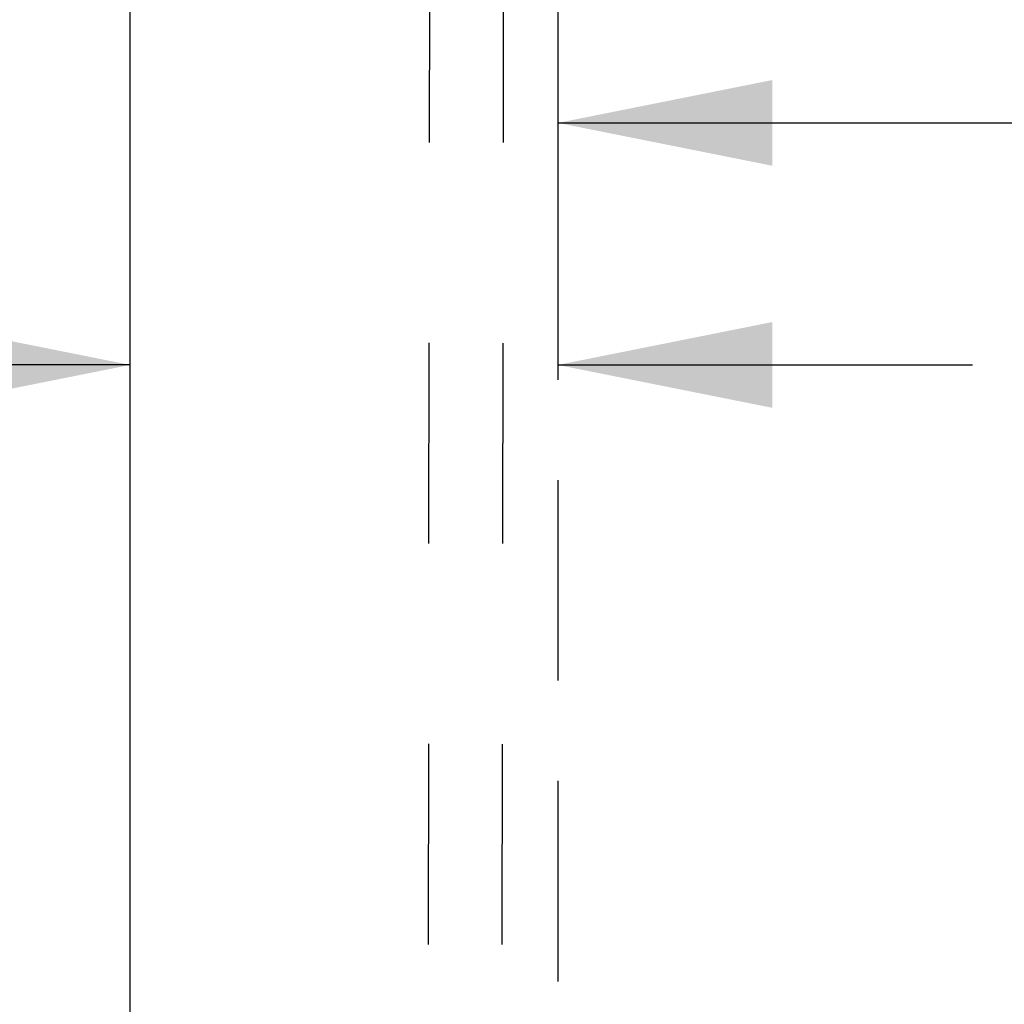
# Model space of a CAD drawing. Header units: inches. Extents: x 0 to 309, y 0 to 200.
# Tile 51 of 109: x 104.29 to 112.64, y 117.56 to 125.91. Entities that reach past the tile are written whole.
import ezdxf

# ---------------------------------------------------------------- set-up
doc = ezdxf.new("R2010")
doc.units = ezdxf.units.IN
doc.header["$LTSCALE"] = 17
doc.header["$MEASUREMENT"] = 0
doc.linetypes.add('HIDDEN', pattern=[0.2, 0.1, -0.1])
doc.linetypes.add('PHANTOM', pattern=[0.8, 0.45, -0.05, 0.1, -0.05, 0.1, -0.05])
doc.layers.get('0').update_dxf_attribs({"linetype": 'CONTINUOUS'})
for name, color, linetype in [('02___PRT_ALL_AXES', 7, 'CONTINUOUS'), ('AVAILABLE_DOOR_SPACE', 7, 'CONTINUOUS'), ('DIMENSIONS', 7, 'CONTINUOUS')]:
    doc.layers.add(name, color=color, linetype=linetype)
doc.styles.get("Standard").update_dxf_attribs({"font": 'txt', "width": 0.8})
doc.dimstyles.new('DIMSTYLE_3', dxfattribs={"dimtxt": 1.418182, "dimasz": 1.818182, "dimexe": 0.09, "dimexo": 0.07, "dimgap": 0.039, "dimtad": 0, "dimtih": 1, "dimtoh": 1, "dimzin": 4, "dimdsep": 46, "dimtxsty": 'Standard', "dimblk": '_FILLED', "dimblk1": '_FILLED', "dimblk2": '_FILLED', "dimcen": 0.09, "dimadec": 0, "dimazin": 0, "dimtfac": 1, "dimtofl": 0, "dimtmove": 0, "dimatfit": 3, "dimldrblk": '_FILLED', "dimfxl": 0, "dimtolj": 1, "dimtzin": 4, "dimarcsym": 0})

# ---------------------------------------------------------------- blocks, each defined once
blk = doc.blocks.new('_FILLED')
at = {"color": 0, "linetype": 'ByBlock'}
blk.add_solid([(0, 0), (-1, 0.2), (-1, -0.2)], dxfattribs=at)
blk = doc.blocks.new('*D11')
at = {"layer": 'DIMENSIONS', "color": 2, "linetype": 'Continuous'}
for p, q in [((108.8559, 125.0362), (117.0292, 125.0362)), ((132.2934, 125.0362), (124.1201, 125.0362))]:
    blk.add_line(p, q, dxfattribs=at)
at = {"layer": 'DIMENSIONS', "color": 2, "linetype": 'Continuous', "xscale": 1.8181818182, "yscale": 1.8181818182, "zscale": 1.8181818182, "rotation": 180}
blk.add_blockref('_FILLED', (108.8559, 125.0362), dxfattribs=at)
at = {"layer": 'DIMENSIONS', "color": 2, "linetype": 'Continuous', "xscale": 1.8181818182, "yscale": 1.8181818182, "zscale": 1.8181818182}
blk.add_blockref('_FILLED', (132.2934, 125.0362), dxfattribs=at)
at = {"layer": 'DIMENSIONS', "color": 2, "linetype": 'Continuous', "insert": (120.5747, 125.7453), "char_height": 1.41818, "width": 5.672727, "attachment_point": 2, "line_spacing_factor": 0.9}
blk.add_mtext('23.44', dxfattribs=at)
blk = doc.blocks.new('*D13')
at = {"layer": 'DIMENSIONS', "color": 2, "linetype": 'Continuous'}
for p, q in [((105.2309, 122.9841), (101.5945, 122.9841)), ((108.8559, 122.9841), (112.3707, 122.9841))]:
    blk.add_line(p, q, dxfattribs=at)
at = {"layer": 'DIMENSIONS', "color": 2, "linetype": 'Continuous', "xscale": 1.8181818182, "yscale": 1.8181818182, "zscale": 1.8181818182}
blk.add_blockref('_FILLED', (105.2309, 122.9841), dxfattribs=at)
at = {"layer": 'DIMENSIONS', "color": 2, "linetype": 'Continuous', "xscale": 1.8181818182, "yscale": 1.8181818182, "zscale": 1.8181818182, "rotation": 180}
blk.add_blockref('_FILLED', (108.8559, 122.9841), dxfattribs=at)
at = {"layer": 'DIMENSIONS', "color": 2, "linetype": 'Continuous', "insert": (113.0798, 123.6932), "char_height": 1.41818, "width": 4.538182, "attachment_point": 1, "line_spacing_factor": 0.9}
blk.add_mtext('3.63', dxfattribs=at)

msp = doc.modelspace()

# ---------------------------------------------------------------- linework, layer by layer
at = {"color": 3, "linetype": 'Continuous'}
msp.add_line((105.2309, 69.2367), (105.2309, 131.5287), dxfattribs=at)
at = {"layer": '02___PRT_ALL_AXES', "color": 8, "linetype": 'HIDDEN'}
for p, q in [((107.7307, 101.0704), (107.7774, 130.5704)), ((108.3557, 101.0694), (108.4024, 130.5694))]:
    msp.add_line(p, q, dxfattribs=at)
at = {"layer": 'AVAILABLE_DOOR_SPACE', "color": 4, "linetype": 'PHANTOM'}
msp.add_line((108.8559, 130.5077), (108.8559, 101.2577), dxfattribs=at)

# ---------------------------------------------------------------- dimensions: what is measured, and where the dimension line sits
at = {"layer": 'DIMENSIONS', "color": 2, "linetype": 'Continuous'}
dim = msp.add_linear_dim(base=(105.2309076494, 122.9841376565), p1=(108.8559076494, 130.5076903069), p2=(105.2309076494, 69.2666903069), angle=180, dimstyle='DIMSTYLE_3', dxfattribs=at)
dim.commit()
dim.dimension.update_dxf_attribs({"geometry": '*D13', "text_midpoint": (115.3488515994, 122.9841376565), "dimtype": 160})
dim = msp.add_linear_dim(base=(132.2934, 125.0362), p1=(108.8559, 101.2577), p2=(132.2934, 70.2577), dimstyle='DIMSTYLE_3', dxfattribs=at)
dim.commit()
dim.dimension.update_dxf_attribs({"geometry": '*D11', "text_midpoint": (120.5747, 125.0362), "dimtype": 160})

doc.saveas('drawing.dxf')
